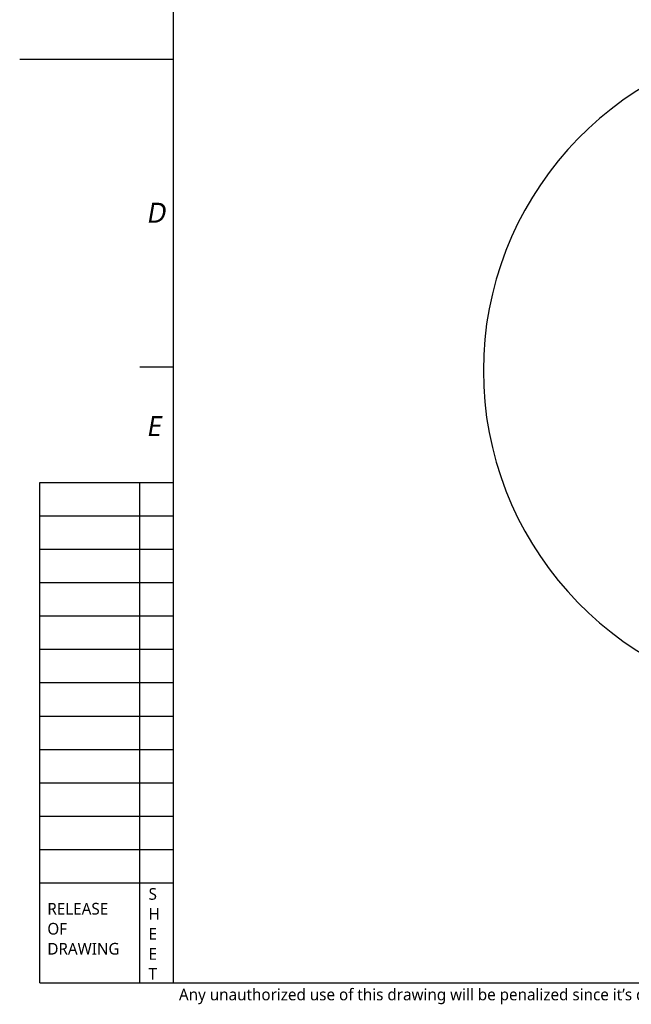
# Model space of a CAD drawing. Header units: millimetres. Extents: x 36 to 7524, y 76 to 5310.
# Tile 1 of 28: x 36 to 1687, y 122 to 2779. Entities that reach past the tile are written whole.
import ezdxf

# ---------------------------------------------------------------- set-up
doc = ezdxf.new("R2010")
doc.units = ezdxf.units.MM
doc.linetypes.add('HIDDEN', pattern=[0.2, 0.1, -0.1])
doc.layers.add('DEFAULT_2', color=2, linetype='HIDDEN')
doc.styles.add('TEXTSTYLE_2', font='malgun.ttf')
doc.styles.add('TEXTSTYLE_3', font='malgun.ttf')

msp = doc.modelspace()

# ---------------------------------------------------------------- linework, layer by layer
at = {"color": 7}
for p, q in [((450, 5166), (450, 180)), ((36, 2673), (450, 2673)), ((90, 180), (90, 1530)), ((90, 1530), (450, 1530)), ((360, 180), (360, 1530)), ((90, 450), (450, 450)), ((90, 180), (7380, 180))]:
    msp.add_line(p, q, dxfattribs=at)
at = {"color": 134}
for p, q in [((360, 1842), (450, 1842)), ((90, 1440), (450, 1440)), ((90, 1350), (450, 1350)), ((90, 1260), (450, 1260)), ((90, 1170), (450, 1170)), ((90, 1080), (450, 1080)), ((90, 990), (450, 990)), ((90, 900), (450, 900)), ((90, 810), (450, 810)), ((90, 720), (450, 720)), ((90, 630), (450, 630)), ((90, 540), (450, 540))]:
    msp.add_line(p, q, dxfattribs=at)
at = {"ltscale": 1000}
msp.add_arc((2182.5, 1832.034), 895, 96.415158, 263.584842, dxfattribs=at)

# ---------------------------------------------------------------- texts
at = {"color": 134, "attachment_point": 1, "line_spacing_factor": 0.9, "style": 'TEXTSTYLE_2'}
for s, insert, char_height, width in [('\\Q10.0;D', (377.386, 2285.084), 54, 80.7), ('\\Q10.0;E', (377.386, 1709.469), 54, 58.2), ('S', (383.882, 435.583), 31.5, 23.8), ('RELEASE', (110.672, 395.621), 31.5, 168.23333), ('H', (383.882, 381.583), 31.5, 31.73333), ('OF', (110.672, 341.621), 31.5, 55.65), ('E', (383.882, 327.583), 31.5, 22.63333), ('DRAWING', (110.672, 287.621), 31.5, 204.63333), ('E', (383.882, 273.583), 31.5, 22.63333), ('T', (383.882, 219.583), 31.5, 23.33333)]:
    msp.add_mtext(s, dxfattribs=dict(at, insert=insert, char_height=char_height, width=width))
at = {"layer": 'DEFAULT_2', "color": 2, "linetype": 'HIDDEN', "insert": (465.872, 164.191), "char_height": 31.5, "width": 4323.96557, "attachment_point": 1, "line_spacing_factor": 0.9, "style": 'TEXTSTYLE_3'}
msp.add_mtext('Any unauthorized use of this drawing will be penalized since it’s designed by Global ZEUS and its confidential information. (이 도면은 제우스에서 제작된 영업비밀 이므로 무단 사용 시 법적인 처벌을 받을 수 있습니다.)', dxfattribs=at)

doc.saveas('drawing.dxf')
